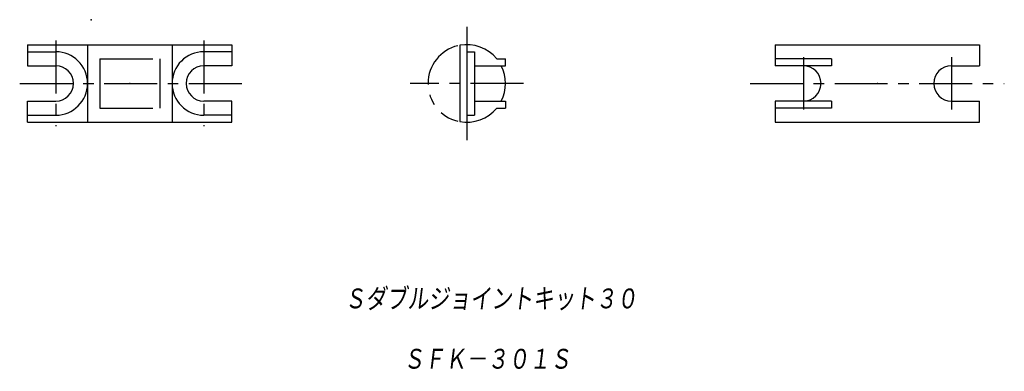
# Model space of a CAD drawing. Extents: x -78 to 62, y -55 to -5.
import ezdxf

# ---------------------------------------------------------------- set-up
doc = ezdxf.new("R2010")
doc.units = 0
doc.linetypes.add('CENTER', pattern=[12, 7.5, -1.5, 1.5, -1.5])
doc.linetypes.add('PHANTOM', pattern=[15, 7.5, -1.5, 1.5, -1.5, 1.5, -1.5])
doc.layers.get('0').update_dxf_attribs({"linetype": 'CONTINUOUS'})
doc.styles.get("Standard").update_dxf_attribs({"font": 'txt', "bigfont": 'BIGFONT'})

msp = doc.modelspace()

# ---------------------------------------------------------------- linework, layer by layer
at = {"color": 7, "linetype": 'CENTER'}
for p, q in [((-14.36, -6.39), (-14.36, -22.47)), ((-72.68, -8.34), (-72.68, -20.49)), ((-51.68, -8.34), (-51.68, -20.49)), ((33.4, -10.71), (33.4, -18.13)), ((54.4, -10.71), (54.4, -18.13)), ((-77.8, -14.43), (-45.71, -14.43)), ((-6.32, -14.43), (-22.4, -14.43)), ((25.84, -14.43), (61.91, -14.43))]:
    msp.add_line(p, q, dxfattribs=at)
at = {"color": 7, "linetype": 'CONTINUOUS'}
for p, q in [((-76.68, -8.93), (-47.68, -8.93)), ((-76.68, -8.93), (-76.68, -11.93)), ((-68.18, -8.93), (-68.18, -19.93)), ((-56.18, -8.93), (-56.18, -19.93)), ((-47.68, -8.93), (-47.68, -11.93)), ((-15.36, -9.02), (-15.36, -19.83)), ((-14.36, -8.93), (-14.36, -19.93)), ((29.4, -8.93), (58.4, -8.93)), ((29.4, -8.93), (29.4, -11.93)), ((58.4, -8.93), (58.4, -11.93)), ((-76.68, -9.93), (-72.68, -9.93)), ((-47.68, -9.93), (-51.68, -9.93)), ((-14.36, -9.93), (-13.26, -9.93)), ((-13.26, -9.93), (-13.26, -18.93)), ((-10.12, -10.93), (-8.86, -10.93)), ((-8.86, -11.93), (-8.86, -10.93)), ((37.4, -10.93), (29.4, -10.93)), ((37.4, -10.93), (37.4, -11.93)), ((-76.68, -11.93), (-72.68, -11.93)), ((-47.68, -11.93), (-51.68, -11.93)), ((-13.26, -11.93), (-8.86, -11.93)), ((37.4, -11.93), (29.4, -11.93)), ((54.4, -11.93), (58.4, -11.93)), ((-76.68, -19.93), (-76.68, -16.93)), ((-76.68, -16.93), (-72.68, -16.93)), ((-47.68, -16.93), (-51.68, -16.93)), ((-47.68, -19.93), (-47.68, -16.93)), ((-13.26, -16.93), (-8.86, -16.93)), ((-10.12, -17.93), (-8.86, -17.93)), ((-8.86, -16.93), (-8.86, -17.93)), ((29.4, -16.93), (29.4, -19.93)), ((37.4, -16.93), (29.4, -16.93)), ((37.4, -17.93), (29.4, -17.93)), ((37.4, -16.93), (37.4, -17.93)), ((54.4, -16.93), (58.4, -16.93)), ((58.4, -19.93), (58.4, -16.93)), ((-76.68, -18.93), (-72.68, -18.93)), ((-47.68, -18.93), (-51.68, -18.93)), ((-14.36, -18.93), (-13.26, -18.93)), ((-76.68, -19.93), (-47.68, -19.93)), ((29.4, -19.93), (58.4, -19.93))]:
    msp.add_line(p, q, dxfattribs=at)
at = {"color": 7, "linetype": 'PHANTOM'}
for p, q in [((-66.43, -10.93), (-66.43, -17.93)), ((-66.43, -10.93), (-57.93, -10.93)), ((-57.93, -10.93), (-57.93, -17.93)), ((-66.43, -17.93), (-57.93, -17.93))]:
    msp.add_line(p, q, dxfattribs=at)
at = {"color": 7, "linetype": 'CENTER'}
msp.add_arc((-14.36, -14.43), 5.5, 103.3424, 256.6576, dxfattribs=at)
at = {"color": 7, "linetype": 'CONTINUOUS'}
for centre, radius, start, end in [((-14.36, -14.43), 5.5, 39.5212, 100.4757), ((-72.68, -14.43), 4.5, 270, 90), ((-51.68, -14.43), 4.5, 90, 270), ((-72.68, -14.43), 2.5, 270, 90), ((-51.68, -14.43), 2.5, 90, 270), ((-14.36, -14.43), 5.5, 332.9643, 27.0357), ((33.4, -14.43), 2.5, 270, 90), ((54.4, -14.43), 2.5, 90, 270), ((-14.36, -14.43), 5.5, 259.5243, 320.4788)]:
    msp.add_arc(centre, radius, start, end, dxfattribs=at)
for p in [(-67.66, -5.39), (-62.18, -14.43), (43.9, -14.43)]:
    msp.add_point(p, dxfattribs=at)

# ---------------------------------------------------------------- texts
at = {"color": 7, "linetype": 'CONTINUOUS', "oblique": 7}
for s, width, p in [('Ｓダブルジョイントキット３０', 0.84327, (-31.72, -46.64)), ('ＳＦＫ－３０１Ｓ', 0.845565, (-23.39, -55.2))]:
    msp.add_text(s, height=3.2, dxfattribs=dict(at, width=width)).set_placement(p)

doc.saveas('drawing.dxf')
